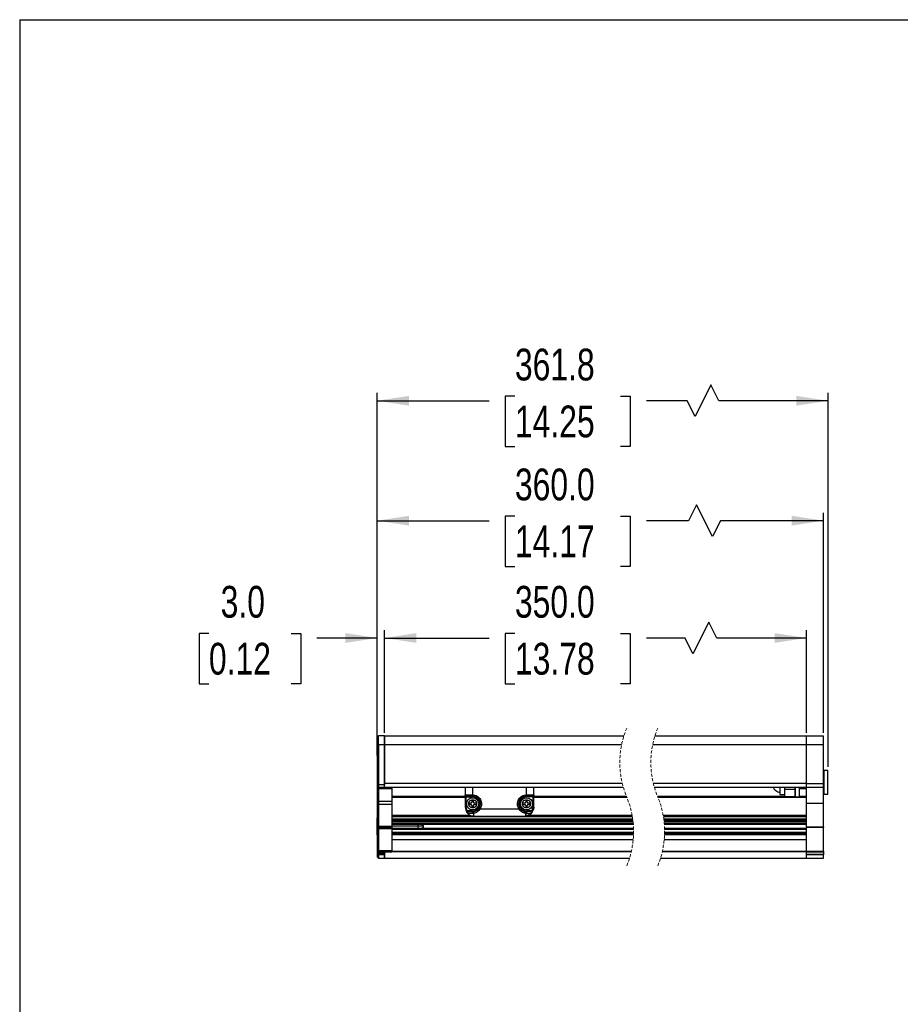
# Model space of a CAD drawing. Header units: millimetres. Extents: x 0 to 1118, y 0 to 864.
# Tile 3 of 10: x 0 to 360, y 461 to 864. Entities that reach past the tile are written whole.
import ezdxf

# ---------------------------------------------------------------- set-up
doc = ezdxf.new("R2010")
doc.units = ezdxf.units.MM
doc.linetypes.add('HIDDEN', pattern=[1.905, 1.27, -0.635])
doc.layers.add('DIMENSIONS', color=140, linetype='Continuous', lineweight=25)
doc.styles.add('SLDTEXTSTYLE0', font='TXT', dxfattribs={"width": 0.75})
doc.dimstyles.new('SLDDIMSTYLE0', dxfattribs={"dimtxt": 13, "dimasz": 13, "dimexe": 0, "dimexo": 0.0625, "dimgap": 3.25, "dimtad": 0, "dimtih": 1, "dimtoh": 1, "dimdec": 1, "dimrnd": 1e-09, "dimzin": 4, "dimdsep": 46, "dimtxsty": 'SLDTEXTSTYLE0', "dimsah": 1, "dimcen": 0.09, "dimadec": 0, "dimazin": 1, "dimtfac": 1, "dimtdec": 1, "dimtofl": 0, "dimtmove": 0, "dimatfit": 3, "dimfxl": 0, "dimfrac": 2, "dimtolj": 1, "dimtzin": 12, "dimarcsym": 0})
doc.dimstyles.new('SLDDIMSTYLE1', dxfattribs={"dimtxt": 13, "dimasz": 13, "dimexe": 0, "dimexo": 0.0625, "dimgap": 3.25, "dimtad": 0, "dimtih": 1, "dimtoh": 1, "dimdec": 1, "dimrnd": 1e-09, "dimzin": 4, "dimdsep": 46, "dimtxsty": 'SLDTEXTSTYLE0', "dimsah": 1, "dimcen": 0.09, "dimadec": 0, "dimazin": 1, "dimtfac": 1, "dimtdec": 1, "dimtmove": 0, "dimatfit": 0, "dimfxl": 0, "dimfrac": 2, "dimtolj": 1, "dimtzin": 12, "dimarcsym": 0})
doc.dimstyles.new('SLDDIMSTYLE5', dxfattribs={"dimtxt": 13, "dimasz": 13, "dimexe": 0, "dimexo": 0.0625, "dimgap": 3.25, "dimtad": 0, "dimtih": 1, "dimtoh": 1, "dimdec": 1, "dimrnd": 1e-09, "dimzin": 12, "dimdsep": 46, "dimtxsty": 'SLDTEXTSTYLE0', "dimsah": 1, "dimcen": 0.09, "dimadec": 0, "dimazin": 3, "dimtfac": 1, "dimtdec": 1, "dimtofl": 0, "dimtmove": 0, "dimatfit": 3, "dimfxl": 0, "dimfrac": 2, "dimtolj": 1, "dimtzin": 12, "dimarcsym": 0})

# ---------------------------------------------------------------- blocks, each defined once
blk = doc.blocks.new('_D_14')
at = {"layer": 'DIMENSIONS'}
for p, q in [((77.39, 612.57), (73.43, 612.57)), ((73.43, 612.57), (73.43, 591.93)), ((111.01, 612.57), (114.97, 612.57)), ((114.97, 612.57), (114.97, 591.93)), ((146.21, 568.43), (146.21, 613.83)), ((149.21, 571.93), (149.21, 613.83)), ((146.21, 610.66), (121.57, 610.66)), ((149.21, 610.66), (174.21, 610.66)), ((73.43, 591.93), (77.39, 591.93)), ((114.97, 591.93), (111.01, 591.93))]:
    blk.add_line(p, q, dxfattribs=at)
for points in [[(146.21, 610.66), (133.21, 612.66), (133.21, 608.66)], [(149.21, 610.66), (162.21, 608.66), (162.21, 612.66)]]:
    blk.add_solid(points, dxfattribs=at)
at = {"layer": 'DIMENSIONS', "char_height": 13, "attachment_point": 1, "style": 'SLDTEXTSTYLE0'}
for s, insert in [('3.0', (82.19, 631.97)), ('0.12', (77.39, 608.69))]:
    blk.add_mtext(s, dxfattribs=dict(at, insert=insert))
blk = doc.blocks.new('_D_16')
at = {"layer": 'DIMENSIONS'}
for p, q in [((281.87, 617.16), (275.37, 604.16)), ((285.12, 610.66), (281.87, 617.16)), ((149.21, 571.93), (149.21, 613.83)), ((202.54, 612.57), (198.58, 612.57)), ((198.58, 612.57), (198.58, 591.93)), ((245.77, 612.57), (249.73, 612.57)), ((249.73, 612.57), (249.73, 591.93)), ((321.76, 571.93), (321.76, 613.83)), ((149.21, 610.66), (191.99, 610.66)), ((272.12, 610.66), (256.33, 610.66)), ((275.37, 604.16), (272.12, 610.66)), ((321.76, 610.66), (285.12, 610.66)), ((198.58, 591.93), (202.54, 591.93)), ((249.73, 591.93), (245.77, 591.93))]:
    blk.add_line(p, q, dxfattribs=at)
for points in [[(149.21, 610.66), (162.21, 608.66), (162.21, 612.66)], [(321.76, 610.66), (308.76, 612.66), (308.76, 608.66)]]:
    blk.add_solid(points, dxfattribs=at)
at = {"layer": 'DIMENSIONS', "char_height": 13, "attachment_point": 1, "style": 'SLDTEXTSTYLE0'}
for s, insert in [('350.0', (202.54, 631.97)), ('13.78', (202.54, 608.69))]:
    blk.add_mtext(s, dxfattribs=dict(at, insert=insert))
blk = doc.blocks.new('_D_18')
at = {"layer": 'DIMENSIONS'}
for p, q in [((276.84, 665.16), (273.59, 658.66)), ((283.34, 652.16), (276.84, 665.16)), ((146.21, 568.43), (146.21, 661.83)), ((202.54, 660.57), (198.58, 660.57)), ((198.58, 660.57), (198.58, 639.93)), ((245.77, 660.57), (249.73, 660.57)), ((249.73, 660.57), (249.73, 639.93)), ((328.76, 571.93), (328.76, 661.83)), ((146.21, 658.66), (191.99, 658.66)), ((273.59, 658.66), (256.33, 658.66)), ((286.59, 658.66), (283.34, 652.16)), ((328.76, 658.66), (286.59, 658.66)), ((198.58, 639.93), (202.54, 639.93)), ((249.73, 639.93), (245.77, 639.93))]:
    blk.add_line(p, q, dxfattribs=at)
for points in [[(146.21, 658.66), (159.21, 656.66), (159.21, 660.66)], [(328.76, 658.66), (315.76, 660.66), (315.76, 656.66)]]:
    blk.add_solid(points, dxfattribs=at)
at = {"layer": 'DIMENSIONS', "char_height": 13, "attachment_point": 1, "style": 'SLDTEXTSTYLE0'}
for s, insert in [('360.0', (202.54, 679.97)), ('14.17', (202.54, 656.69))]:
    blk.add_mtext(s, dxfattribs=dict(at, insert=insert))
blk = doc.blocks.new('_D_20')
at = {"layer": 'DIMENSIONS'}
for p, q in [((282.7, 714.21), (276.2, 701.21)), ((285.95, 707.71), (282.7, 714.21)), ((146.21, 568.43), (146.21, 710.89)), ((202.54, 709.63), (198.58, 709.63)), ((198.58, 709.63), (198.58, 688.99)), ((245.77, 709.63), (249.73, 709.63)), ((249.73, 709.63), (249.73, 688.99)), ((330.6, 557.93), (330.6, 710.89)), ((146.21, 707.71), (191.99, 707.71)), ((272.95, 707.71), (256.33, 707.71)), ((276.2, 701.21), (272.95, 707.71)), ((330.6, 707.71), (285.95, 707.71)), ((198.58, 688.99), (202.54, 688.99)), ((249.73, 688.99), (245.77, 688.99))]:
    blk.add_line(p, q, dxfattribs=at)
for points in [[(146.21, 707.71), (159.21, 705.71), (159.21, 709.71)], [(330.6, 707.71), (317.6, 709.71), (317.6, 705.71)]]:
    blk.add_solid(points, dxfattribs=at)
at = {"layer": 'DIMENSIONS', "char_height": 13, "attachment_point": 1, "style": 'SLDTEXTSTYLE0'}
for s, insert in [('361.8', (202.54, 729.03)), ('14.25', (202.54, 705.75))]:
    blk.add_mtext(s, dxfattribs=dict(at, insert=insert))

msp = doc.modelspace()

# ---------------------------------------------------------------- linework, layer by layer
at = {"color": 7, "linetype": 'Continuous'}
for q in [(-0.00051, 0.00028), (1117.59949, 863.60028)]:
    msp.add_line((-0.00051, 863.60028), q, dxfattribs=at)
for p, q in [((146.21093, 569.65711), (146.19805, 569.65711)), ((146.19805, 566.1571), (146.19805, 569.65711)), ((146.71101, 570.6571), (146.21093, 570.1571)), ((146.21093, 570.1571), (146.21093, 567.15711)), ((146.71101, 567.15711), (146.71101, 570.6571)), ((149.21095, 570.6571), (146.71101, 570.6571)), ((149.21095, 567.15711), (149.21095, 570.6571)), ((149.21095, 568.1571), (149.21131, 568.1571)), ((149.21131, 570.6571), (247.11122, 570.6571)), ((149.21131, 570.6571), (149.21131, 567.15711)), ((259.81122, 570.6571), (321.76125, 570.6571)), ((321.76125, 567.15711), (321.76125, 570.6571)), ((321.76125, 570.6571), (328.76122, 570.6571)), ((328.76122, 567.15711), (328.76122, 570.6571)), ((146.19805, 562.65711), (146.19805, 566.1571)), ((146.21093, 566.1571), (146.19805, 566.1571)), ((146.21093, 567.15711), (146.21093, 550.65712)), ((146.21093, 567.15711), (146.71101, 567.15711)), ((146.71101, 567.15711), (146.71101, 550.65712)), ((146.71101, 567.15711), (149.21095, 567.15711)), ((149.21131, 567.90712), (149.21095, 567.90712)), ((149.21095, 567.15711), (149.21095, 550.65712)), ((149.21131, 566.1571), (149.21095, 566.1571)), ((149.21095, 564.4071), (149.21131, 564.4071)), ((149.21131, 567.15711), (246.20575, 567.15711)), ((149.21131, 551.15711), (149.21131, 567.15711)), ((258.90576, 567.15711), (321.76125, 567.15711)), ((321.76125, 551.15711), (321.76125, 567.15711)), ((321.76125, 567.15711), (328.76122, 567.15711)), ((328.76122, 551.15711), (328.76122, 567.15711)), ((146.19805, 562.65711), (146.21093, 562.65711)), ((329.09524, 546.65711), (329.09524, 556.6571)), ((329.09524, 556.6571), (330.59525, 556.6571)), ((330.59525, 546.65711), (330.59525, 556.6571)), ((329.09524, 554.1571), (328.76122, 554.1571)), ((146.21093, 550.65712), (146.21093, 550.15709)), ((146.71101, 550.65712), (146.21093, 550.65712)), ((146.21093, 550.15709), (146.71101, 549.6571)), ((146.21093, 550.15709), (146.21093, 549.15711)), ((146.21093, 549.15711), (146.71101, 549.15711)), ((146.21093, 549.15711), (146.21093, 543.77844)), ((146.71101, 550.65712), (146.71101, 549.6571)), ((149.21095, 550.65712), (146.71101, 550.65712)), ((146.71101, 549.6571), (149.21095, 549.6571)), ((146.71101, 549.15711), (146.71101, 549.6571)), ((146.71101, 549.15711), (149.21095, 549.15711)), ((146.71101, 549.15711), (146.71101, 543.77844)), ((149.21095, 551.15711), (149.21131, 551.15711)), ((149.21095, 549.6571), (149.21095, 550.65712)), ((149.21095, 549.6571), (149.21095, 549.15711)), ((149.21131, 549.6571), (149.21095, 549.6571)), ((149.21095, 549.15711), (152.21097, 549.15711)), ((246.46877, 551.15711), (149.21131, 551.15711)), ((149.21131, 549.6571), (149.21131, 551.15711)), ((149.21131, 549.6571), (246.86434, 549.6571)), ((152.21097, 549.6571), (152.21097, 549.15711)), ((152.21097, 549.15711), (152.21097, 543.77844)), ((182.25624, 549.6571), (182.25624, 546.37601)), ((185.25626, 549.6571), (185.25626, 546.48321)), ((207.25622, 546.48321), (207.25622, 549.6571)), ((210.25624, 546.37601), (210.25624, 549.6571)), ((321.76125, 551.15711), (259.16878, 551.15711)), ((259.56434, 549.6571), (321.76125, 549.6571)), ((310.9107, 549.6571), (310.9107, 546.65711)), ((312.91079, 548.76238), (312.91079, 549.6571)), ((312.91079, 548.76238), (317.12127, 548.76238)), ((312.91079, 545.86765), (312.91079, 548.76238)), ((317.12127, 548.76238), (317.12127, 549.6571)), ((317.12127, 549.15711), (317.14725, 549.15711)), ((317.12127, 545.86765), (317.12127, 548.76238)), ((317.14725, 549.6571), (317.14725, 545.65712)), ((318.74728, 549.6571), (318.74728, 545.65712)), ((318.74728, 549.15711), (321.76125, 549.15711)), ((321.76125, 549.6571), (321.76125, 551.15711)), ((321.76125, 551.15711), (328.76122, 551.15711)), ((321.76125, 549.6571), (328.76122, 549.6571)), ((321.76125, 543.1571), (321.76125, 549.6571)), ((328.76122, 549.6571), (328.76122, 551.15711)), ((328.76122, 543.1571), (328.76122, 549.6571)), ((328.76122, 549.15711), (329.09524, 549.15711)), ((146.71101, 543.77844), (146.21093, 543.77844)), ((146.21093, 543.77844), (146.21093, 543.07132)), ((152.21097, 543.77844), (146.71101, 543.77844)), ((146.71101, 543.77844), (146.71101, 542.71778)), ((152.21097, 546.00712), (182.25624, 546.00712)), ((152.21097, 545.5071), (182.25624, 545.5071)), ((152.21097, 543.77844), (152.21097, 542.71778)), ((182.25624, 546.37601), (182.25624, 545.6832)), ((182.25624, 545.6832), (182.65619, 545.6832)), ((182.25624, 545.6832), (182.25624, 541.4983)), ((182.2932, 546.32011), (182.28414, 546.24885)), ((182.29201, 546.48321), (185.25626, 546.48321)), ((182.51683, 546.09981), (182.53925, 546.11238)), ((182.65619, 545.6832), (182.65619, 546.02959)), ((182.65619, 545.6832), (185.25626, 545.6832)), ((182.65619, 541.4983), (182.65619, 545.6832)), ((182.68718, 546.08321), (185.25626, 546.08321)), ((184.97028, 543.99043), (184.97028, 543.53579)), ((185.29215, 544.24044), (185.22038, 544.24044)), ((185.25626, 546.08321), (185.25626, 546.48321)), ((185.25626, 546.08321), (185.25626, 545.6832)), ((185.54213, 543.53579), (185.54213, 543.99043)), ((206.97035, 543.99043), (206.97035, 543.53579)), ((207.29222, 544.24044), (207.22034, 544.24044)), ((207.25622, 546.08321), (207.25622, 546.48321)), ((207.25622, 546.48321), (210.22048, 546.48321)), ((207.25622, 546.08321), (209.8253, 546.08321)), ((207.25622, 546.08321), (207.25622, 545.6832)), ((209.85629, 545.6832), (207.25622, 545.6832)), ((207.5422, 543.53579), (207.5422, 543.99043)), ((209.85629, 546.02962), (209.85629, 545.6832)), ((209.85629, 545.6832), (210.25624, 545.6832)), ((209.85629, 545.6832), (209.85629, 541.4983)), ((209.97455, 546.11289), (209.99791, 546.10049)), ((210.22858, 546.24825), (210.21964, 546.32028)), ((210.25624, 545.6832), (210.25624, 546.37601)), ((210.25624, 546.00712), (248.12164, 546.00712)), ((210.25624, 541.4983), (210.25624, 545.6832)), ((210.25624, 545.5071), (248.32747, 545.5071)), ((260.82164, 546.00712), (312.91079, 546.00712)), ((261.02748, 545.5071), (321.76125, 545.5071)), ((310.9107, 546.65711), (312.91079, 546.65711)), ((312.91079, 545.86765), (317.12127, 545.86765)), ((317.12127, 546.00712), (317.14725, 546.00712)), ((317.14725, 545.65712), (318.74728, 545.65712)), ((318.74728, 546.00712), (321.76125, 546.00712)), ((330.59525, 546.65711), (329.09524, 546.65711)), ((146.21093, 543.07132), (146.71101, 542.71778)), ((146.21093, 543.07132), (146.21093, 533.95)), ((146.71101, 542.71778), (152.21097, 542.71778)), ((146.71101, 542.71778), (146.71101, 533.59645)), ((152.21097, 542.71778), (152.21097, 533.59645)), ((182.25624, 541.4983), (182.65619, 541.4983)), ((182.53734, 540.23042), (182.73141, 539.81414)), ((182.73141, 539.81414), (182.8474, 539.56535)), ((182.73141, 539.81414), (182.8474, 539.56535)), ((182.75036, 539.82457), (182.85837, 539.61837)), ((183.09393, 539.98321), (182.89985, 540.39949)), ((183.09393, 539.98321), (183.21004, 539.85878)), ((185.25626, 539.98321), (183.09393, 539.98321)), ((183.81884, 542.86912), (183.81884, 542.79729)), ((184.55364, 543.11913), (184.06882, 543.11913)), ((184.06882, 542.54728), (184.55364, 542.54728)), ((184.97028, 542.13061), (184.97028, 541.6156)), ((185.22038, 541.36562), (185.29215, 541.36562)), ((185.25626, 539.98321), (185.25626, 539.5832)), ((185.54213, 541.6156), (185.54213, 542.13061)), ((186.44371, 543.11913), (185.95888, 543.11913)), ((185.95888, 542.54728), (186.44371, 542.54728)), ((186.69369, 542.79729), (186.69369, 542.86912)), ((187.96327, 541.13319), (188.02621, 541.13319)), ((188.30957, 540.83323), (204.20291, 540.8332)), ((205.81879, 542.86912), (205.81879, 542.79729)), ((206.5536, 543.11913), (206.06889, 543.11913)), ((206.06889, 542.54728), (206.5536, 542.54728)), ((206.97035, 542.13061), (206.97035, 541.6156)), ((207.22034, 541.36562), (207.29222, 541.36562)), ((209.41856, 539.98321), (207.25622, 539.98321)), ((207.25622, 539.5832), (207.25622, 539.98321)), ((207.5422, 541.6156), (207.5422, 542.13061)), ((208.44366, 543.11913), (207.95884, 543.11913)), ((207.95884, 542.54728), (208.44366, 542.54728)), ((208.69364, 542.79729), (208.69364, 542.86912)), ((209.30257, 539.85878), (209.41856, 539.98321)), ((209.61263, 540.39949), (209.41856, 539.98321)), ((209.65411, 539.61834), (209.76212, 539.82457)), ((209.66508, 539.56535), (209.78107, 539.81414)), ((209.78107, 539.81414), (209.97514, 540.23042)), ((210.25624, 541.4983), (209.85248, 541.4983)), ((321.76125, 543.1571), (328.76122, 543.1571)), ((321.76125, 533.45), (321.76125, 543.1571)), ((328.76122, 533.45), (328.76122, 543.1571)), ((146.21093, 537.15711), (146.19805, 537.15711)), ((146.19805, 533.6571), (146.19805, 537.15711)), ((152.21097, 538.1571), (184.21044, 538.1571)), ((152.21097, 537.65711), (250.57345, 537.65711)), ((152.21097, 536.65712), (250.72782, 536.65712)), ((250.79445, 536.1571), (152.21097, 536.1571)), ((183.1248, 539.09757), (183.19561, 539.0034)), ((185.20858, 538.92937), (183.2942, 538.92937)), ((183.50281, 539.57137), (183.58984, 539.58415)), ((185.25626, 539.5832), (183.59723, 539.5832)), ((185.56645, 538.9446), (185.20858, 538.92937)), ((185.53235, 539.59494), (185.25626, 539.5832)), ((185.56633, 537.83321), (206.94616, 537.83321)), ((206.94616, 537.83321), (206.94616, 538.9446)), ((206.94616, 538.9446), (207.3039, 538.92937)), ((207.25622, 539.5832), (206.98013, 539.59494)), ((208.91525, 539.5832), (207.25622, 539.5832)), ((208.30204, 538.1571), (250.4856, 538.1571)), ((208.92265, 539.58415), (209.00967, 539.57137)), ((209.28504, 538.96105), (209.38768, 539.09757)), ((263.18561, 538.1571), (321.76125, 538.1571)), ((263.27345, 537.65711), (321.76125, 537.65711)), ((263.42782, 536.65712), (321.76125, 536.65712)), ((321.76125, 536.1571), (263.49444, 536.1571)), ((146.19805, 530.15711), (146.19805, 533.6571)), ((146.21093, 533.6571), (146.19805, 533.6571)), ((146.71101, 533.59645), (146.21093, 533.95)), ((146.21093, 533.95), (146.21093, 533.6571)), ((146.21093, 533.6571), (146.71101, 533.15711)), ((146.21093, 533.6571), (146.21093, 533.07133)), ((146.71101, 532.71776), (146.21093, 533.07133)), ((146.21093, 533.07133), (146.21093, 523.95)), ((152.21097, 533.59645), (146.71101, 533.59645)), ((146.71101, 533.59645), (146.71101, 533.15711)), ((146.71101, 533.15711), (152.21097, 533.15711)), ((146.71101, 532.71776), (146.71101, 533.15711)), ((146.71101, 532.71776), (152.21097, 532.71776)), ((146.71101, 532.71776), (146.71101, 523.59646)), ((250.85407, 535.6571), (152.21097, 535.6571)), ((250.93049, 534.9071), (152.21097, 534.9071)), ((250.97278, 534.4071), (152.21097, 534.4071)), ((162.98451, 533.6571), (152.21097, 533.6571)), ((152.21097, 533.59645), (152.21097, 533.15711)), ((152.21097, 533.15711), (152.21097, 532.71776)), ((152.21097, 532.90712), (251.05844, 532.90712)), ((152.21097, 532.71776), (152.21097, 523.59646)), ((152.21097, 532.4071), (251.07329, 532.4071)), ((162.98451, 533.6571), (162.98451, 534.4071)), ((165.19811, 533.6571), (162.98451, 533.6571)), ((162.98451, 532.90712), (162.98451, 533.6571)), ((165.19811, 533.8571), (164.41264, 534.4071)), ((164.41264, 532.90712), (165.19811, 533.4571)), ((165.19811, 533.6571), (165.19811, 533.8571)), ((165.19811, 533.4571), (165.19811, 533.6571)), ((321.76125, 535.6571), (263.55407, 535.6571)), ((321.76125, 534.9071), (263.63049, 534.9071)), ((321.76125, 534.4071), (263.67279, 534.4071)), ((263.75843, 532.90712), (321.76125, 532.90712)), ((263.77329, 532.4071), (321.76125, 532.4071)), ((321.76125, 533.45), (328.76122, 533.45)), ((321.76125, 533.45), (321.76125, 533.15711)), ((328.76122, 533.15711), (321.76125, 533.15711)), ((321.76125, 523.45001), (321.76125, 533.15711)), ((328.76122, 533.45), (328.76122, 533.15711)), ((328.76122, 523.45001), (328.76122, 533.15711)), ((146.19805, 530.15711), (146.21093, 530.15711)), ((251.08053, 531.1571), (152.21097, 531.1571)), ((251.07149, 530.65711), (152.21097, 530.65711)), ((251.05562, 530.15711), (152.21097, 530.15711)), ((152.21097, 528.28499), (250.93529, 528.28499)), ((250.91175, 528.03334), (152.21097, 528.03334)), ((321.76125, 528.03334), (263.61175, 528.03334)), ((263.63529, 528.28499), (321.76125, 528.28499)), ((321.76125, 530.15711), (263.75562, 530.15711)), ((321.76125, 530.65711), (263.77149, 530.65711)), ((321.76125, 531.1571), (263.78054, 531.1571)), ((146.71101, 523.59646), (146.21093, 523.95)), ((146.21093, 523.95), (146.21093, 523.65711)), ((146.21093, 523.65711), (146.71101, 523.15711)), ((146.21093, 523.65711), (146.21093, 522.65712)), ((146.21093, 522.65712), (146.71101, 522.65712)), ((146.21093, 522.65712), (146.21093, 521.90712)), ((146.71101, 521.90712), (146.21093, 521.90712)), ((146.21093, 521.90712), (146.21093, 521.15711)), ((146.21093, 521.15711), (146.71101, 520.65712)), ((152.21097, 523.59646), (146.71101, 523.59646)), ((146.71101, 523.59646), (146.71101, 523.15711)), ((146.71101, 523.15711), (152.21097, 523.15711)), ((146.71101, 522.65712), (146.71101, 523.15711)), ((146.71101, 522.65712), (149.21095, 522.65712)), ((146.71101, 521.90712), (146.71101, 522.65712)), ((149.21095, 521.90712), (146.71101, 521.90712)), ((146.71101, 521.90712), (146.71101, 520.65712)), ((146.71101, 520.65712), (149.21095, 520.65712)), ((149.21095, 523.15711), (149.21095, 522.65712)), ((149.21095, 522.65712), (149.21095, 521.90712)), ((149.21095, 521.90712), (149.21095, 520.65712)), ((149.21131, 520.65712), (149.21131, 523.15711)), ((149.21131, 520.65712), (249.4195, 520.65712)), ((152.21097, 523.59646), (152.21097, 523.15711)), ((152.21097, 523.53128), (250.18992, 523.53128)), ((250.10369, 523.15711), (152.21097, 523.15711)), ((262.1195, 520.65712), (321.76125, 520.65712)), ((321.76125, 523.15711), (262.80369, 523.15711)), ((262.88993, 523.53128), (321.76125, 523.53128)), ((321.76125, 523.45001), (328.76122, 523.45001)), ((321.76125, 523.45001), (321.76125, 523.15711)), ((321.76125, 523.15711), (328.76122, 523.15711)), ((321.76125, 522.1571), (321.76125, 523.15711)), ((328.76122, 522.1571), (321.76125, 522.1571)), ((321.76125, 522.1571), (321.76125, 521.90712)), ((321.76125, 520.65712), (321.76125, 521.90712)), ((328.76122, 521.90712), (321.76125, 521.90712)), ((321.76125, 520.65712), (328.76122, 520.65712)), ((328.76122, 523.45001), (328.76122, 523.15711)), ((328.76122, 523.15711), (328.76122, 522.1571)), ((328.76122, 522.1571), (328.76122, 521.90712)), ((328.76122, 520.65712), (328.76122, 521.90712))]:
    msp.add_line(p, q)
at = {"flags": 128}
for points in [[(182.53734, 540.23042), (182.54425, 540.23367), (182.56488, 540.24329), (182.59837, 540.25891), (182.64355, 540.27995), (182.69839, 540.30555), (182.76109, 540.33479), (182.82916, 540.3665), (182.89985, 540.39949)], [(182.73141, 539.81414), (182.73844, 539.81739), (182.75907, 539.82701), (182.79256, 539.84263), (182.83763, 539.86367), (182.89258, 539.88927), (182.95529, 539.91851), (183.02323, 539.95022), (183.09393, 539.98321)], [(209.76128, 539.82335), (209.75341, 539.82701), (209.71992, 539.84263), (209.67486, 539.86367), (209.6199, 539.88927), (209.55732, 539.91851), (209.48925, 539.95022), (209.41856, 539.98321)], [(209.78107, 539.81414), (209.77404, 539.81739), (209.7676, 539.82043)], [(182.8474, 539.56535), (183.05399, 539.1938), (183.17177, 539.02608)], [(207.3039, 538.92937), (207.97314, 538.92937), (208.54821, 538.92937), (208.97641, 538.92937), (209.2184, 538.9294)]]:
    msp.add_lwpolyline(points, dxfattribs=at)
for centre in [(185.25624, 542.83325), (207.25622, 542.83321)]:
    msp.add_circle(centre, 2.49998)
at = {"color": 7, "linetype": 'HIDDEN', "lineweight": 18}
for centre, start, end in [((282.07535, 559.7446), 157.3801351, 202.6198649), ((294.77535, 559.7446), 157.3801351, 202.6198649), ((214.45537, 531.56961), 337.3801351, 22.6198649), ((227.15537, 531.56961), 337.3801351, 22.6198649)]:
    msp.add_arc(centre, 36.62749, start, end, dxfattribs=at)
for centre, radius, start, end in [((312.08172, 551.65767), 4.42243, 206.8957307, 254.4981279), ((185.22044, 543.99028), 0.25016, 90.012592, 179.9669221), ((185.25629, 542.8332), 3.25, 326.7735155, 90.0004244), ((185.29217, 543.99049), 0.24995, 359.9864462, 90.0067235), ((207.25632, 542.83317), 3.25004, 90.0017666, 213.2234417), ((207.22031, 543.99049), 0.24995, 89.9932765, 180.0135538), ((207.29205, 543.99028), 0.25016, 0.0330868, 89.9600829), ((185.25823, 541.49875), 3.00199, 180.0087136, 204.9924262), ((184.06879, 542.86917), 0.24995, 89.9932765, 180.0135538), ((184.06879, 542.79723), 0.24995, 179.9864462, 270.0067235), ((184.55376, 543.53565), 0.41652, 269.9839477, 0.0201506), ((184.55376, 542.13076), 0.41652, 359.9798494, 90.0160523), ((185.22044, 541.61577), 0.25016, 180.0399113, 269.9874049), ((185.29217, 541.61557), 0.24995, 269.9932757, 0.0067243), ((185.95885, 543.53585), 0.41672, 180.0078339, 270.0044591), ((185.95885, 542.13056), 0.41672, 89.9955409, 179.9921661), ((186.44353, 542.86897), 0.25016, 0.0330868, 89.9600829), ((186.44353, 542.79744), 0.25016, 270.0399171, 359.9669132), ((206.06895, 542.86897), 0.25016, 90.012592, 179.9669221), ((206.06895, 542.79744), 0.25016, 180.0330779, 269.987408), ((206.55363, 543.53585), 0.41672, 269.9955409, 359.9921661), ((206.55363, 542.13056), 0.41672, 0.0078339, 90.0044591), ((207.22031, 541.61557), 0.24995, 179.9932757, 270.0067243), ((207.29205, 541.61577), 0.25016, 270.0399202, 359.9600798), ((207.95872, 543.53565), 0.41652, 179.9798494, 270.0160523), ((207.95872, 542.13076), 0.41652, 89.9839477, 180.0201506), ((208.44369, 542.86917), 0.24995, 359.9864462, 90.0067235), ((208.44369, 542.79723), 0.24995, 269.9932765, 0.0135538), ((185.56695, 540.83387), 3.00087, 216.401807, 237.498069), ((185.56622, 540.83271), 2.9995, 237.4980288, 270.0020963), ((206.94558, 540.83416), 3.00109, 294.2599731, 314.1229817), ((206.93804, 540.83874), 3.0097, 317.9890325, 334.9697494)]:
    msp.add_arc(centre, radius, start, end)
for points, knots in [([(182.25624, 546.37601), (182.25337, 546.40553), (182.24913, 546.44908), (182.28156, 546.4749), (182.29201, 546.48321)], [0, 0, 0, 0, 0.677807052, 1, 1, 1, 1]), ([(182.65619, 546.02959), (182.60407, 546.03465), (182.50166, 546.04458), (182.37021, 546.12256), (182.27518, 546.23685), (182.26246, 546.3303), (182.25624, 546.37601)], [0, 0, 0, 0, 0.2663297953, 0.5233209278, 0.766796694, 1, 1, 1, 1]), ([(182.29201, 546.48321), (182.29791, 546.43081), (182.30969, 546.32619), (182.40095, 546.19406), (182.53154, 546.10126), (182.63535, 546.08922), (182.68718, 546.08321)], [0, 0, 0, 0, 0.251404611, 0.501999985, 0.751347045, 1, 1, 1, 1]), ([(182.67657, 546.07984), (182.6521, 546.0813), (182.60154, 546.08431), (182.52674, 546.10741), (182.45392, 546.14459), (182.41289, 546.18149), (182.39214, 546.20015)], [0, 0, 0, 0, 0.231700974, 0.478783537, 0.736478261, 1, 1, 1, 1]), ([(182.65619, 546.02959), (182.65589, 546.04524), (182.65539, 546.07093), (182.67824, 546.07976), (182.68718, 546.08321)], [0, 0, 0, 0, 0.608872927, 1, 1, 1, 1]), ([(183.5896, 542.8332), (183.61196, 543.04277), (183.64647, 543.36628), (183.85393, 543.75485), (184.06934, 544.01957), (184.3346, 544.23642), (184.72299, 544.43737), (185.25626, 544.54033), (185.78936, 544.43741), (186.17775, 544.23651), (186.44294, 544.01985), (186.65844, 543.75499), (186.86588, 543.36643), (186.90051, 543.04277), (186.92293, 542.8332)], [0, 0, 0, 0, 0.1197172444, 0.1848068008, 0.2500066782, 0.3150976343, 0.3802895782, 0.5000044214, 0.6197192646, 0.684803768, 0.7500016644, 0.8150918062, 0.8802784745, 1, 1, 1, 1]), ([(185.25626, 546.48321), (185.57729, 546.45855), (186.23133, 546.40829), (187.14907, 546.00443), (187.92746, 545.38585), (188.50472, 544.58869), (188.85526, 543.669), (188.94617, 542.67894), (188.78115, 541.68995), (188.46483, 541.1153), (188.30957, 540.83323)], [0, 0, 0, 0, 0.122707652, 0.250001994, 0.377284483, 0.500004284, 0.622715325, 0.750002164, 0.877289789, 1, 1, 1, 1]), ([(185.25626, 539.98321), (185.61462, 540.02148), (186.16806, 540.0806), (186.83241, 540.4355), (187.28532, 540.80388), (187.65594, 541.2573), (187.99949, 541.92149), (188.17531, 542.8332), (187.9995, 543.74513), (187.65575, 544.40922), (187.28508, 544.86282), (186.83223, 545.23099), (186.16788, 545.58585), (185.61463, 545.64493), (185.25626, 545.6832)], [0, 0, 0, 0, 0.119718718, 0.184888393, 0.249998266, 0.315170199, 0.380280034, 0.500000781, 0.619721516, 0.684894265, 0.750002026, 0.815174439, 0.880281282, 1, 1, 1, 1]), ([(204.20291, 540.8332), (204.04765, 541.11528), (203.73134, 541.68995), (203.56631, 542.67894), (203.65722, 543.669), (204.00776, 544.58869), (204.58503, 545.38585), (205.36341, 546.00443), (206.28115, 546.40829), (206.9352, 546.45855), (207.25622, 546.48321)], [0, 0, 0, 0, 0.122713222, 0.25000041, 0.377286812, 0.499997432, 0.622716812, 0.749998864, 0.877292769, 1, 1, 1, 1]), ([(207.25622, 545.6832), (206.8979, 545.64493), (206.34442, 545.58583), (205.68014, 545.23098), (205.22726, 544.86259), (204.85677, 544.40934), (204.51321, 543.74528), (204.33713, 542.83383), (204.5129, 541.92195), (204.85622, 541.25779), (205.22687, 540.80416), (205.67946, 540.43598), (206.3436, 540.08089), (206.89669, 540.02161), (207.25503, 539.98321)], [0, 0, 0, 0, 0.119720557, 0.184928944, 0.249997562, 0.315197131, 0.380274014, 0.499999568, 0.619718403, 0.684920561, 0.749988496, 0.815201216, 0.880269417, 1, 1, 1, 1]), ([(205.58955, 542.8332), (205.61196, 543.04277), (205.64654, 543.36628), (205.85402, 543.7548), (206.06929, 544.01961), (206.33456, 544.23641), (206.72294, 544.43737), (207.25626, 544.54033), (207.78939, 544.43742), (208.17782, 544.23654), (208.4429, 544.01981), (208.65837, 543.75497), (208.86603, 543.36649), (208.90054, 543.04278), (208.92288, 542.8332)], [0, 0, 0, 0, 0.119721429, 0.184810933, 0.249996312, 0.315087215, 0.380279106, 0.499993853, 0.619731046, 0.684815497, 0.749995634, 0.815085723, 0.880282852, 1, 1, 1, 1]), ([(209.8253, 546.08321), (209.87713, 546.08922), (209.98094, 546.10126), (210.11153, 546.19406), (210.20279, 546.32619), (210.21458, 546.43081), (210.22048, 546.48321)], [0, 0, 0, 0, 0.248652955, 0.498000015, 0.748595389, 1, 1, 1, 1]), ([(209.8253, 546.08321), (209.83424, 546.07976), (209.85708, 546.07094), (209.85659, 546.04525), (209.85629, 546.02962)], [0, 0, 0, 0, 0.391295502, 1, 1, 1, 1]), ([(210.12177, 546.20158), (210.10122, 546.18292), (210.06057, 546.146), (209.98838, 546.10853), (209.91406, 546.0849), (209.86368, 546.08151), (209.83925, 546.07987)], [0, 0, 0, 0, 0.263274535, 0.520808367, 0.76753425, 1, 1, 1, 1]), ([(210.25624, 546.37601), (210.25002, 546.3303), (210.2373, 546.23684), (210.14227, 546.12256), (210.01082, 546.04457), (209.90841, 546.03466), (209.85629, 546.02962)], [0, 0, 0, 0, 0.233205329, 0.476683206, 0.733676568, 1, 1, 1, 1]), ([(210.13858, 546.1663), (210.15684, 546.18588), (210.19273, 546.22436), (210.22875, 546.29306), (210.25078, 546.36343), (210.25293, 546.4109), (210.25397, 546.43386)], [0, 0, 0, 0, 0.267351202, 0.525377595, 0.770358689, 1, 1, 1, 1]), ([(210.22048, 546.48321), (210.23092, 546.4749), (210.26335, 546.44908), (210.25911, 546.40553), (210.25624, 546.37601)], [0, 0, 0, 0, 0.322192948, 1, 1, 1, 1]), ([(182.89985, 540.39949), (182.82878, 540.57587), (182.68665, 540.92863), (182.66634, 541.30841), (182.65619, 541.4983)], [0, 0, 0, 0, 0.500006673, 1, 1, 1, 1]), ([(182.8474, 539.56535), (182.84586, 539.57318), (182.84209, 539.59229), (182.85983, 539.62508), (182.89016, 539.66228), (182.93738, 539.70397), (182.99703, 539.74711), (183.06548, 539.78879), (183.1371, 539.82666), (183.18618, 539.84828), (183.21004, 539.85878)], [0, 0, 0, 0, 0.0480101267, 0.1170469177, 0.2164879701, 0.3468718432, 0.5016976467, 0.6698958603, 0.8396007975, 1, 1, 1, 1]), ([(183.47361, 539.63679), (183.43268, 539.66574), (183.356, 539.71997), (183.27636, 539.79247), (183.23003, 539.83802), (183.2153, 539.85331), (183.21004, 539.85878)], [0, 0, 0, 0, 0.435316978, 0.815506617, 0.934000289, 1, 1, 1, 1]), ([(186.92293, 542.8332), (186.90052, 542.62363), (186.86594, 542.30013), (186.65847, 541.9116), (186.44319, 541.6468), (186.17793, 541.42996), (185.78954, 541.22901), (185.25626, 541.12608), (184.72316, 541.22902), (184.33468, 541.4298), (184.06959, 541.6466), (183.85411, 541.91144), (183.64646, 542.29992), (183.61194, 542.62363), (183.5896, 542.8332)], [0, 0, 0, 0, 0.119721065, 0.184810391, 0.249995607, 0.315089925, 0.380281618, 0.499994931, 0.619708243, 0.684812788, 0.749996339, 0.815086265, 0.880283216, 1, 1, 1, 1]), ([(185.53235, 539.59494), (185.79956, 539.63699), (186.30206, 539.71606), (186.97293, 540.04732), (187.54545, 540.47967), (187.83083, 540.86019), (187.97495, 541.05237)], [0, 0, 0, 0, 0.274647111, 0.516492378, 0.755808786, 1, 1, 1, 1]), ([(188.30957, 540.83323), (188.14916, 540.58546), (187.83635, 540.10231), (187.19428, 539.5377), (186.44048, 539.10474), (185.86775, 538.9998), (185.56645, 538.9446)], [0, 0, 0, 0, 0.255265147, 0.497783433, 0.735793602, 1, 1, 1, 1]), ([(187.97495, 541.05237), (187.98341, 541.04681), (188.01605, 541.02539), (188.08494, 540.9804), (188.18793, 540.91277), (188.26684, 540.86117), (188.30957, 540.83323)], [0, 0, 0, 0, 0.075924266, 0.292829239, 0.617109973, 1, 1, 1, 1]), ([(204.20291, 540.8332), (204.24564, 540.86115), (204.32454, 540.91277), (204.42754, 540.9804), (204.49643, 541.02539), (204.52907, 541.04681), (204.53753, 541.05237)], [0, 0, 0, 0, 0.382915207, 0.7071827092, 0.924078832, 1, 1, 1, 1]), ([(206.94616, 538.9446), (206.64414, 538.99999), (206.06951, 539.10537), (205.31425, 539.54037), (204.6737, 540.10557), (204.36209, 540.58718), (204.20291, 540.8332)], [0, 0, 0, 0, 0.264824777, 0.5038835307, 0.7465657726, 1, 1, 1, 1]), ([(204.53753, 541.05237), (204.68485, 540.85659), (204.97825, 540.46668), (205.49898, 540.0782), (205.93245, 539.85791), (206.39514, 539.68222), (206.73177, 539.632), (206.98013, 539.59494)], [0, 0, 0, 0, 0.249101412, 0.496121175, 0.654214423, 0.744879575, 1, 1, 1, 1]), ([(208.92288, 542.8332), (208.90053, 542.62364), (208.86601, 542.30013), (208.65856, 541.91155), (208.44314, 541.64688), (208.178, 541.42992), (207.78957, 541.229), (207.25626, 541.1261), (206.72312, 541.22896), (206.33472, 541.42987), (206.06956, 541.64655), (205.85405, 541.91141), (205.6466, 542.29998), (205.61197, 542.62364), (205.58955, 542.8332)], [0, 0, 0, 0, 0.119716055, 0.184804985, 0.250004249, 0.315080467, 0.380271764, 0.500006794, 0.619719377, 0.684803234, 0.750004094, 0.815093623, 0.880279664, 1, 1, 1, 1]), ([(209.03887, 539.63679), (209.08054, 539.66636), (209.16813, 539.72852), (209.25266, 539.80719), (209.29717, 539.85321), (209.30257, 539.85878)], [0, 0, 0, 0, 0.443658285, 0.932607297, 1, 1, 1, 1]), ([(209.66508, 539.56535), (209.66655, 539.574), (209.67017, 539.59519), (209.64906, 539.63028), (209.61534, 539.66916), (209.56533, 539.71166), (209.50464, 539.75397), (209.4174, 539.80645), (209.34792, 539.83811), (209.30257, 539.85878)], [0, 0, 0, 0, 0.0527056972, 0.1291418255, 0.237256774, 0.373991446, 0.5301074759, 0.6933138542, 1, 1, 1, 1]), ([(209.60917, 540.40107), (209.65578, 540.37934), (209.74198, 540.33918), (209.85466, 540.2866), (209.93005, 540.25147), (209.96585, 540.23476), (209.97514, 540.23042)], [0, 0, 0, 0, 0.382059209, 0.706498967, 0.923761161, 1, 1, 1, 1]), ([(209.61263, 540.39949), (209.68358, 540.57565), (209.82548, 540.92797), (209.84602, 541.30723), (209.85629, 541.49687)], [0, 0, 0, 0, 0.500001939, 1, 1, 1, 1]), ([(210.25624, 541.4983), (210.24414, 541.27929), (210.21994, 540.84125), (210.05674, 540.43403), (209.97514, 540.23042)], [0, 0, 0, 0, 0.49998857, 1, 1, 1, 1]), ([(183.15162, 539.05302), (183.1037, 539.12095), (182.98892, 539.28364), (182.89949, 539.46166), (182.8474, 539.56535)], [0, 0, 0, 0, 0.417555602, 1, 1, 1, 1]), ([(183.15162, 539.05302), (183.13839, 539.07452), (183.11006, 539.12058), (183.09434, 539.20739), (183.10389, 539.30507), (183.14386, 539.40474), (183.20971, 539.49467), (183.29305, 539.56514), (183.38233, 539.61416), (183.44451, 539.62957), (183.47361, 539.63679)], [0, 0, 0, 0, 0.096281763, 0.206249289, 0.331206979, 0.469055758, 0.613247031, 0.754825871, 0.885270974, 1, 1, 1, 1]), ([(183.2942, 538.92937), (183.27335, 538.9383), (183.21374, 538.96385), (183.1761, 539.01788), (183.15162, 539.05302)], [0, 0, 0, 0, 0.349641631, 1, 1, 1, 1]), ([(183.59723, 539.5832), (183.56032, 539.58011), (183.48638, 539.5739), (183.38439, 539.52512), (183.29935, 539.45153), (183.23802, 539.35621), (183.20488, 539.24738), (183.20324, 539.13385), (183.23083, 539.02273), (183.2731, 538.96045), (183.2942, 538.92937)], [0, 0, 0, 0, 0.123508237, 0.247462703, 0.371960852, 0.497168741, 0.622898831, 0.748886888, 0.874665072, 1, 1, 1, 1]), ([(183.59723, 539.5832), (183.58025, 539.58644), (183.53539, 539.59502), (183.49729, 539.62077), (183.47361, 539.63679)], [0, 0, 0, 0, 0.378272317, 1, 1, 1, 1]), ([(185.20858, 538.92937), (185.20521, 538.96139), (185.19804, 539.02946), (185.19433, 539.13539), (185.19429, 539.24511), (185.19937, 539.34965), (185.20753, 539.44216), (185.22167, 539.51162), (185.23057, 539.56311), (185.24998, 539.57828), (185.25626, 539.5832)], [0, 0, 0, 0, 0.144912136, 0.308065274, 0.476935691, 0.638431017, 0.780181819, 0.8914595, 0.964832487, 1, 1, 1, 1]), ([(185.56645, 538.9446), (185.56284, 538.97173), (185.55466, 539.03327), (185.54405, 539.13441), (185.53429, 539.24814), (185.52707, 539.3613), (185.52208, 539.45995), (185.52417, 539.53105), (185.52218, 539.57488), (185.53034, 539.59098), (185.53235, 539.59494)], [0, 0, 0, 0, 0.125624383, 0.284861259, 0.466694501, 0.649208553, 0.805961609, 0.917792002, 0.979761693, 1, 1, 1, 1]), ([(185.56645, 538.9446), (185.56643, 538.78868), (185.56641, 538.51557), (185.56653, 538.16975), (185.56632, 537.9552), (185.56632, 537.85785), (185.56633, 537.83321)], [0, 0, 0, 0, 0.42086791, 0.73720934, 0.933498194, 1, 1, 1, 1]), ([(206.98013, 539.59494), (206.98214, 539.59097), (206.99029, 539.57486), (206.98829, 539.53104), (206.99062, 539.45994), (206.98529, 539.3613), (206.97844, 539.24811), (206.96833, 539.13443), (206.95798, 539.03326), (206.94977, 538.97173), (206.94616, 538.9446)], [0, 0, 0, 0, 0.020280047, 0.082205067, 0.194037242, 0.350844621, 0.533303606, 0.715154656, 0.874374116, 1, 1, 1, 1]), ([(208.55798, 538.30301), (208.47252, 538.25229), (208.18642, 538.08251), (207.64707, 537.88149), (207.17978, 537.8493), (206.94616, 537.83321)], [0, 0, 0, 0, 0.175598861, 0.58782069, 1, 1, 1, 1]), ([(207.25622, 539.5832), (207.26251, 539.57829), (207.28192, 539.56313), (207.2906, 539.51157), (207.30507, 539.44219), (207.31287, 539.34963), (207.31826, 539.24512), (207.31814, 539.13539), (207.31445, 539.02946), (207.30728, 538.96139), (207.3039, 538.92937)], [0, 0, 0, 0, 0.035168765, 0.108486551, 0.219799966, 0.361537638, 0.523047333, 0.69192376, 0.855082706, 1, 1, 1, 1]), ([(209.36086, 539.05299), (209.21043, 538.87244), (208.97344, 538.58798), (208.66914, 538.37926), (208.55798, 538.30301)], [0, 0, 0, 0, 0.634713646, 1, 1, 1, 1]), ([(209.03887, 539.63679), (209.01519, 539.62077), (208.9771, 539.59502), (208.93223, 539.58644), (208.91525, 539.5832)], [0, 0, 0, 0, 0.621727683, 1, 1, 1, 1]), ([(209.2184, 538.9294), (209.2395, 538.96047), (209.28178, 539.02274), (209.30936, 539.13385), (209.3077, 539.24739), (209.27462, 539.35627), (209.21311, 539.4515), (209.12811, 539.52513), (209.0261, 539.5739), (208.95216, 539.58011), (208.91525, 539.5832)], [0, 0, 0, 0, 0.125300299, 0.251072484, 0.377054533, 0.502810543, 0.628056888, 0.7525491, 0.876497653, 1, 1, 1, 1]), ([(209.36086, 539.05299), (209.3745, 539.07545), (209.40361, 539.1234), (209.41872, 539.21332), (209.40662, 539.31298), (209.36405, 539.41267), (209.29671, 539.5008), (209.21387, 539.56867), (209.1268, 539.6152), (209.06682, 539.62992), (209.03887, 539.63679)], [0, 0, 0, 0, 0.100190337, 0.213905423, 0.341913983, 0.481328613, 0.624869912, 0.763562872, 0.889838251, 1, 1, 1, 1]), ([(209.2184, 538.9294), (209.23683, 538.93673), (209.29705, 538.96069), (209.33472, 539.01518), (209.36086, 539.05299)], [0, 0, 0, 0, 0.305980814, 1, 1, 1, 1]), ([(209.66508, 539.56535), (209.61374, 539.46309), (209.52436, 539.28504), (209.40967, 539.12227), (209.36086, 539.05299)], [0, 0, 0, 0, 0.574359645, 1, 1, 1, 1])]:
    msp.add_open_spline(points, degree=3, knots=knots)

# ---------------------------------------------------------------- dimensions: what is measured, and where the dimension line sits
at = {"layer": 'DIMENSIONS'}
for base, p1, p2, text, dimstyle, picture, middle in [((330.59525, 707.71416), (146.21096, 567.15711), (330.59525, 556.65711), '361.8', 'SLDDIMSTYLE5', '_D_20', (224.15583, 707.71416)), ((146.21096, 658.65711), (328.76119, 570.65711), (146.21096, 567.15711), '360.0', 'SLDDIMSTYLE0', '_D_18', (224.15583, 658.65711)), ((321.76119, 610.65711), (149.21096, 570.65711), (321.76119, 570.65711), '350.0', 'SLDDIMSTYLE0', '_D_16', (224.15583, 610.65711))]:
    dim = msp.add_linear_dim(base=base, p1=p1, p2=p2, text=text, dimstyle=dimstyle, dxfattribs=at)
    dim.commit()
    dim.dimension.update_dxf_attribs({"geometry": picture, "text_midpoint": middle, "dimtype": 160})
dim = msp.add_linear_dim(base=(146.21096, 610.65711), p1=(149.21096, 570.65711), p2=(146.21096, 567.15711), dimstyle='SLDDIMSTYLE1', dxfattribs=at)
dim.commit()
dim.dimension.update_dxf_attribs({"geometry": '_D_14', "text_midpoint": (94.1981, 610.65711), "dimtype": 160})

doc.saveas('drawing.dxf')
